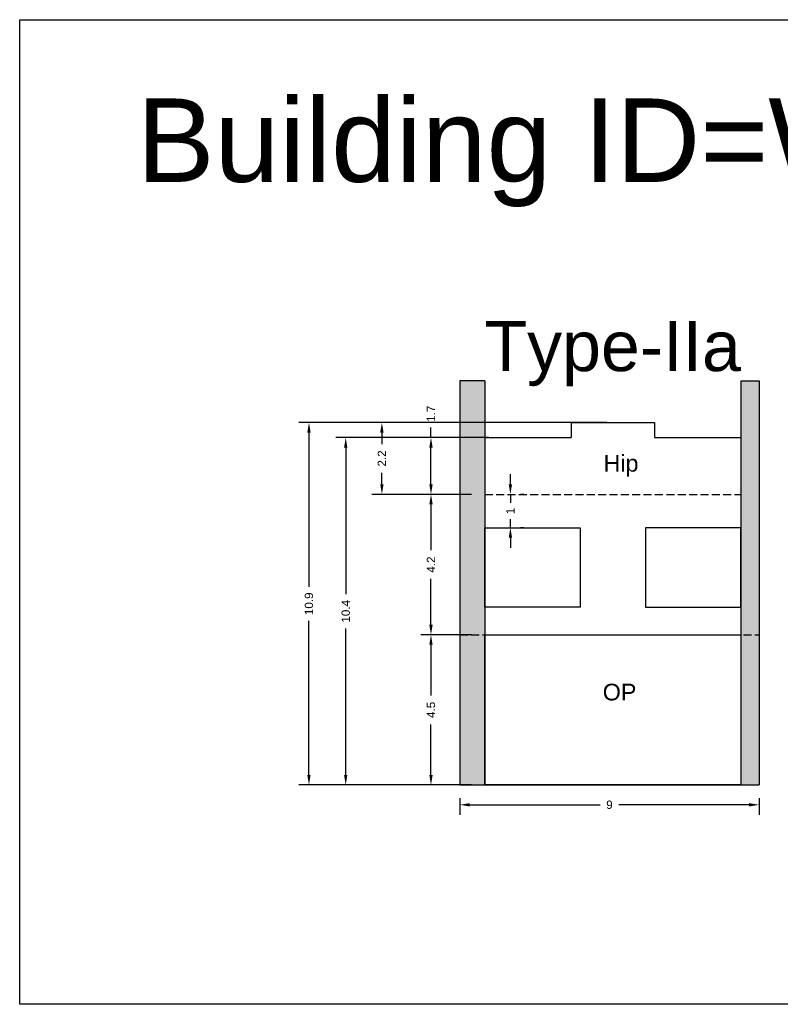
# Model space of a CAD drawing. Header units: metres. Extents: x 3416649 to 3417136, y -6712926 to -6712690.
# Tile 12 of 46: x 3416739 to 3416762, y -6712775 to -6712745. Entities that reach past the tile are written whole.
import ezdxf

# ---------------------------------------------------------------- set-up
doc = ezdxf.new("R2010")
doc.units = ezdxf.units.M
doc.linetypes.add('ACAD_ISO02W100', pattern=[15, 12, -3])
doc.layers.add('Dotted', color=7, linetype='ACAD_ISO02W100', plot=False)
doc.styles.get("Standard").update_dxf_attribs({"font": 'arial.ttf'})
doc.dimstyles.new('ISO-25', dxfattribs={"dimtxt": 0.25, "dimasz": 0.3, "dimexe": 0.3, "dimexo": 0.4, "dimgap": 0.2, "dimtad": 0, "dimdec": 1, "dimdsep": 46, "dimtxsty": 'Standard', "dimcen": 2.5, "dimadec": 0, "dimazin": 0, "dimtfac": 1, "dimtdec": 1, "dimtmove": 0, "dimatfit": 3, "dimfxl": 1, "dimarcsym": 0})

# ---------------------------------------------------------------- blocks, each defined once
blk = doc.blocks.new('*D107')
at = {"color": 0, "lineweight": -2, "transparency": 16777216}
for p, q in [((3416752.679, -6712759.302), (3416751.165, -6712759.302)), ((3416751.465, -6712759.602), (3416751.465, -6712760.976)), ((3416751.465, -6712763.212), (3416751.465, -6712761.839)), ((3416752.679, -6712763.512), (3416751.165, -6712763.512))]:
    blk.add_line(p, q, dxfattribs=at)
at = {"color": 0, "transparency": 16777216}
for points in [[(3416751.415, -6712759.602), (3416751.515, -6712759.602), (3416751.465, -6712759.302)], [(3416751.415, -6712763.212), (3416751.515, -6712763.212), (3416751.465, -6712763.512)]]:
    blk.add_solid(points, dxfattribs=at)
at = {"layer": 'Defpoints', "color": 0, "transparency": 16777216}
for p in [(3416751.465, -6712759.302), (3416753.079, -6712759.302), (3416753.079, -6712763.512)]:
    blk.add_point(p, dxfattribs=at)
at = {"color": 0, "transparency": 16777216, "insert": (3416751.465, -6712761.407), "char_height": 0.25, "attachment_point": 5, "rotation": 90}
blk.add_mtext('4.2', dxfattribs=at)
blk = doc.blocks.new('*D108')
at = {"color": 0, "lineweight": -2, "transparency": 16777216}
for p, q in [((3416752.679, -6712763.512), (3416751.165, -6712763.512)), ((3416751.465, -6712763.812), (3416751.465, -6712765.329)), ((3416751.465, -6712767.712), (3416751.465, -6712766.196)), ((3416752.679, -6712768.012), (3416751.165, -6712768.012))]:
    blk.add_line(p, q, dxfattribs=at)
at = {"color": 0, "transparency": 16777216}
for points in [[(3416751.415, -6712763.812), (3416751.515, -6712763.812), (3416751.465, -6712763.512)], [(3416751.415, -6712767.712), (3416751.515, -6712767.712), (3416751.465, -6712768.012)]]:
    blk.add_solid(points, dxfattribs=at)
at = {"layer": 'Defpoints', "color": 0, "transparency": 16777216}
for p in [(3416751.465, -6712763.512), (3416753.079, -6712763.512), (3416753.079, -6712768.012)]:
    blk.add_point(p, dxfattribs=at)
at = {"color": 0, "transparency": 16777216, "insert": (3416751.465, -6712765.762), "char_height": 0.25, "attachment_point": 5, "rotation": 90}
blk.add_mtext('4.5', dxfattribs=at)
blk = doc.blocks.new('*D109')
at = {"color": 0, "lineweight": -2, "transparency": 16777216}
for p, q in [((3416751.465, -6712757.602), (3416751.465, -6712757.302)), ((3416752.679, -6712757.602), (3416751.165, -6712757.602)), ((3416751.465, -6712759.002), (3416751.465, -6712757.902)), ((3416752.679, -6712759.302), (3416751.165, -6712759.302))]:
    blk.add_line(p, q, dxfattribs=at)
at = {"color": 0, "transparency": 16777216}
for points in [[(3416751.415, -6712757.902), (3416751.515, -6712757.902), (3416751.465, -6712757.602)], [(3416751.415, -6712759.002), (3416751.515, -6712759.002), (3416751.465, -6712759.302)]]:
    blk.add_solid(points, dxfattribs=at)
at = {"layer": 'Defpoints', "color": 0, "transparency": 16777216}
for p in [(3416751.465, -6712757.602), (3416753.079, -6712757.602), (3416753.079, -6712759.302)]:
    blk.add_point(p, dxfattribs=at)
at = {"color": 0, "transparency": 16777216, "insert": (3416751.465, -6712756.887), "char_height": 0.25, "attachment_point": 5, "rotation": 90}
blk.add_mtext('1.7', dxfattribs=at)
blk = doc.blocks.new('*D110')
at = {"color": 0, "lineweight": -2, "transparency": 16777216}
for p, q in [((3416756.735, -6712757.152), (3416749.693, -6712757.152)), ((3416749.993, -6712757.452), (3416749.993, -6712757.799)), ((3416749.993, -6712759.002), (3416749.993, -6712758.656)), ((3416752.679, -6712759.302), (3416749.693, -6712759.302))]:
    blk.add_line(p, q, dxfattribs=at)
at = {"color": 0, "transparency": 16777216}
for points in [[(3416749.943, -6712757.452), (3416750.043, -6712757.452), (3416749.993, -6712757.152)], [(3416749.943, -6712759.002), (3416750.043, -6712759.002), (3416749.993, -6712759.302)]]:
    blk.add_solid(points, dxfattribs=at)
at = {"layer": 'Defpoints', "color": 0, "transparency": 16777216}
for p in [(3416749.993, -6712757.152), (3416757.135, -6712757.152), (3416753.079, -6712759.302)]:
    blk.add_point(p, dxfattribs=at)
at = {"color": 0, "transparency": 16777216, "insert": (3416749.993, -6712758.227), "char_height": 0.25, "attachment_point": 5, "rotation": 90}
blk.add_mtext('2.2', dxfattribs=at)
blk = doc.blocks.new('*D111')
at = {"color": 0, "lineweight": -2, "transparency": 16777216}
for p, q in [((3416753.845, -6712759.002), (3416753.845, -6712758.702)), ((3416753.845, -6712759.302), (3416753.845, -6712759.556)), ((3416754.245, -6712759.302), (3416754.145, -6712759.302)), ((3416753.845, -6712760.302), (3416753.845, -6712760.048)), ((3416754.245, -6712760.302), (3416754.145, -6712760.302)), ((3416753.845, -6712760.602), (3416753.845, -6712760.902))]:
    blk.add_line(p, q, dxfattribs=at)
at = {"color": 0, "transparency": 16777216}
for points in [[(3416753.795, -6712759.002), (3416753.895, -6712759.002), (3416753.845, -6712759.302)], [(3416753.795, -6712760.602), (3416753.895, -6712760.602), (3416753.845, -6712760.302)]]:
    blk.add_solid(points, dxfattribs=at)
at = {"layer": 'Defpoints', "color": 0, "transparency": 16777216}
for p in [(3416753.845, -6712759.302), (3416753.845, -6712759.302), (3416753.845, -6712760.302)]:
    blk.add_point(p, dxfattribs=at)
at = {"color": 0, "transparency": 16777216, "insert": (3416753.845, -6712759.802), "char_height": 0.25, "attachment_point": 5, "rotation": 90}
blk.add_mtext('1', dxfattribs=at)
blk = doc.blocks.new('*D112')
at = {"color": 0, "lineweight": -2, "transparency": 16777216}
for p, q in [((3416753.203, -6712757.602), (3416748.61, -6712757.602)), ((3416748.91, -6712757.902), (3416748.91, -6712762.295)), ((3416748.91, -6712767.712), (3416748.91, -6712763.32)), ((3416751.929, -6712768.012), (3416748.61, -6712768.012))]:
    blk.add_line(p, q, dxfattribs=at)
at = {"color": 0, "transparency": 16777216}
for points in [[(3416748.86, -6712757.902), (3416748.96, -6712757.902), (3416748.91, -6712757.602)], [(3416748.86, -6712767.712), (3416748.96, -6712767.712), (3416748.91, -6712768.012)]]:
    blk.add_solid(points, dxfattribs=at)
at = {"layer": 'Defpoints', "color": 0, "transparency": 16777216}
for p in [(3416748.91, -6712757.602), (3416753.603, -6712757.602), (3416752.329, -6712768.012)]:
    blk.add_point(p, dxfattribs=at)
at = {"color": 0, "transparency": 16777216, "insert": (3416748.91, -6712762.807), "char_height": 0.25, "attachment_point": 5, "rotation": 90}
blk.add_mtext('10.4', dxfattribs=at)
blk = doc.blocks.new('*D113')
at = {"color": 0, "lineweight": -2, "transparency": 16777216}
for p, q in [((3416756.735, -6712757.152), (3416747.508, -6712757.152)), ((3416747.808, -6712757.452), (3416747.808, -6712762.069)), ((3416747.808, -6712767.712), (3416747.808, -6712763.096)), ((3416751.929, -6712768.012), (3416747.508, -6712768.012))]:
    blk.add_line(p, q, dxfattribs=at)
at = {"color": 0, "transparency": 16777216}
for points in [[(3416747.758, -6712757.452), (3416747.858, -6712757.452), (3416747.808, -6712757.152)], [(3416747.758, -6712767.712), (3416747.858, -6712767.712), (3416747.808, -6712768.012)]]:
    blk.add_solid(points, dxfattribs=at)
at = {"layer": 'Defpoints', "color": 0, "transparency": 16777216}
for p in [(3416747.808, -6712757.152), (3416757.135, -6712757.152), (3416752.329, -6712768.012)]:
    blk.add_point(p, dxfattribs=at)
at = {"color": 0, "transparency": 16777216, "insert": (3416747.808, -6712762.582), "char_height": 0.25, "attachment_point": 5, "rotation": 90}
blk.add_mtext('10.9', dxfattribs=at)
blk = doc.blocks.new('*D114')
at = {"color": 0, "lineweight": -2, "transparency": 16777216}
for p, q in [((3416752.329, -6712768.412), (3416752.329, -6712768.906)), ((3416761.299, -6712768.412), (3416761.299, -6712768.906)), ((3416752.629, -6712768.606), (3416756.532, -6712768.606)), ((3416760.999, -6712768.606), (3416757.096, -6712768.606))]:
    blk.add_line(p, q, dxfattribs=at)
at = {"color": 0, "transparency": 16777216}
for points in [[(3416752.629, -6712768.556), (3416752.629, -6712768.656), (3416752.329, -6712768.606)], [(3416760.999, -6712768.556), (3416760.999, -6712768.656), (3416761.299, -6712768.606)]]:
    blk.add_solid(points, dxfattribs=at)
at = {"layer": 'Defpoints', "color": 0, "transparency": 16777216}
for p in [(3416752.329, -6712768.012), (3416761.299, -6712768.012), (3416761.299, -6712768.606)]:
    blk.add_point(p, dxfattribs=at)
at = {"color": 0, "transparency": 16777216, "insert": (3416756.814, -6712768.606), "char_height": 0.25, "attachment_point": 5}
blk.add_mtext('9', dxfattribs=at)

msp = doc.modelspace()

# ---------------------------------------------------------------- hatches: boundary and pattern name
h = msp.add_hatch(color=256)
h.dxf.hatch_style = 1
h.paths.add_polyline_path([(3416753.079, -6712755.902), (3416752.329, -6712755.902), (3416752.329, -6712763.512), (3416753.079, -6712763.512)])
h.paths.add_polyline_path([(3416753.079, -6712763.512), (3416752.329, -6712763.512), (3416752.329, -6712768.012), (3416753.079, -6712768.012)])
h.paths.add_polyline_path([(3416761.299, -6712755.902), (3416760.749, -6712755.902), (3416760.749, -6712763.512), (3416761.299, -6712763.512)])
h.paths.add_polyline_path([(3416761.299, -6712763.512), (3416760.749, -6712763.512), (3416760.749, -6712768.012), (3416761.299, -6712768.012)])

# ---------------------------------------------------------------- linework, layer by layer
for points in [[(3416739.138, -6712745.078), (3416776.511, -6712745.078), (3416776.511, -6712774.585), (3416739.138, -6712774.585)], [(3416753.079, -6712760.302), (3416755.932, -6712760.302), (3416755.932, -6712762.686), (3416753.079, -6712762.686)], [(3416760.749, -6712760.302), (3416757.896, -6712760.302), (3416757.896, -6712762.686), (3416760.749, -6712762.686)], [(3416753.079, -6712763.512), (3416760.749, -6712763.512), (3416760.749, -6712768.012), (3416753.079, -6712768.012)]]:
    msp.add_lwpolyline(points, close=True)
for points in [[(3416752.329, -6712755.902), (3416752.329, -6712768.012)], [(3416753.079, -6712755.902), (3416752.329, -6712755.902)], [(3416753.079, -6712755.902), (3416753.079, -6712768.012)], [(3416760.749, -6712755.902), (3416760.749, -6712768.012)], [(3416760.749, -6712755.902), (3416761.299, -6712755.902)], [(3416761.299, -6712755.902), (3416761.299, -6712768.012)], [(3416755.664, -6712757.152), (3416758.164, -6712757.152)], [(3416755.664, -6712757.152), (3416755.664, -6712757.602)], [(3416758.164, -6712757.152), (3416758.164, -6712757.602)], [(3416753.079, -6712757.602), (3416755.664, -6712757.602)], [(3416758.164, -6712757.602), (3416760.749, -6712757.602)], [(3416752.329, -6712768.012), (3416761.299, -6712768.012)]]:
    msp.add_lwpolyline(points)
at = {"layer": 'Dotted', "ltscale": 0.02}
for points in [[(3416753.079, -6712759.302), (3416760.749, -6712759.302)], [(3416752.329, -6712763.512), (3416761.299, -6712763.512)]]:
    msp.add_lwpolyline(points, dxfattribs=at)

# ---------------------------------------------------------------- texts
at = {"attachment_point": 1}
for s, heights, insert, char_height in [('Building ID=WA-13', [0.517], (3416742.648, -6712747.439), 2.5), ('Type-IIa', [0.517], (3416753.067, -6712754.109), 1.5), ('Hip', [0], (3416756.636, -6712758.122), 0.5), ('OP', [0], (3416756.613, -6712764.978), 0.5)]:
    msp.add_mtext_dynamic_manual_height_columns(s, width=67.86454, gutter_width=12.5, heights=heights, dxfattribs=dict(at, insert=insert, char_height=char_height))

# ---------------------------------------------------------------- dimensions: what is measured, and where the dimension line sits
for base, p1, p2, picture, middle in [((3416751.465, -6712757.602), (3416753.079, -6712759.302), (3416753.079, -6712757.602), '*D109', (3416751.465, -6712756.887)), ((3416747.808, -6712757.152), (3416752.329, -6712768.012), (3416757.135, -6712757.152), '*D113', (3416747.808, -6712762.582)), ((3416749.99283837, -6712757.15238587), (3416753.07912295, -6712759.30238587), (3416757.13495661, -6712757.15238586), '*D110', (3416749.99283837, -6712758.22738587)), ((3416748.91, -6712757.602), (3416752.329, -6712768.012), (3416753.603, -6712757.602), '*D112', (3416748.91, -6712762.807)), ((3416753.845, -6712759.302), (3416753.845, -6712760.302), (3416753.845, -6712759.302), '*D111', (3416753.845, -6712759.802)), ((3416751.465, -6712759.302), (3416753.079, -6712763.512), (3416753.079, -6712759.302), '*D107', (3416751.465, -6712761.407)), ((3416751.465, -6712763.512), (3416753.079, -6712768.012), (3416753.079, -6712763.512), '*D108', (3416751.465, -6712765.762))]:
    dim = msp.add_linear_dim(base=base, p1=p1, p2=p2, angle=90, dimstyle='ISO-25')
    dim.commit()
    dim.dimension.update_dxf_attribs({"geometry": picture, "text_midpoint": middle})
dim = msp.add_linear_dim(base=(3416761.299, -6712768.606), p1=(3416752.329, -6712768.012), p2=(3416761.299, -6712768.012), dimstyle='ISO-25')
dim.commit()
dim.dimension.update_dxf_attribs({"geometry": '*D114', "text_midpoint": (3416756.814, -6712768.606)})

doc.saveas('drawing.dxf')
